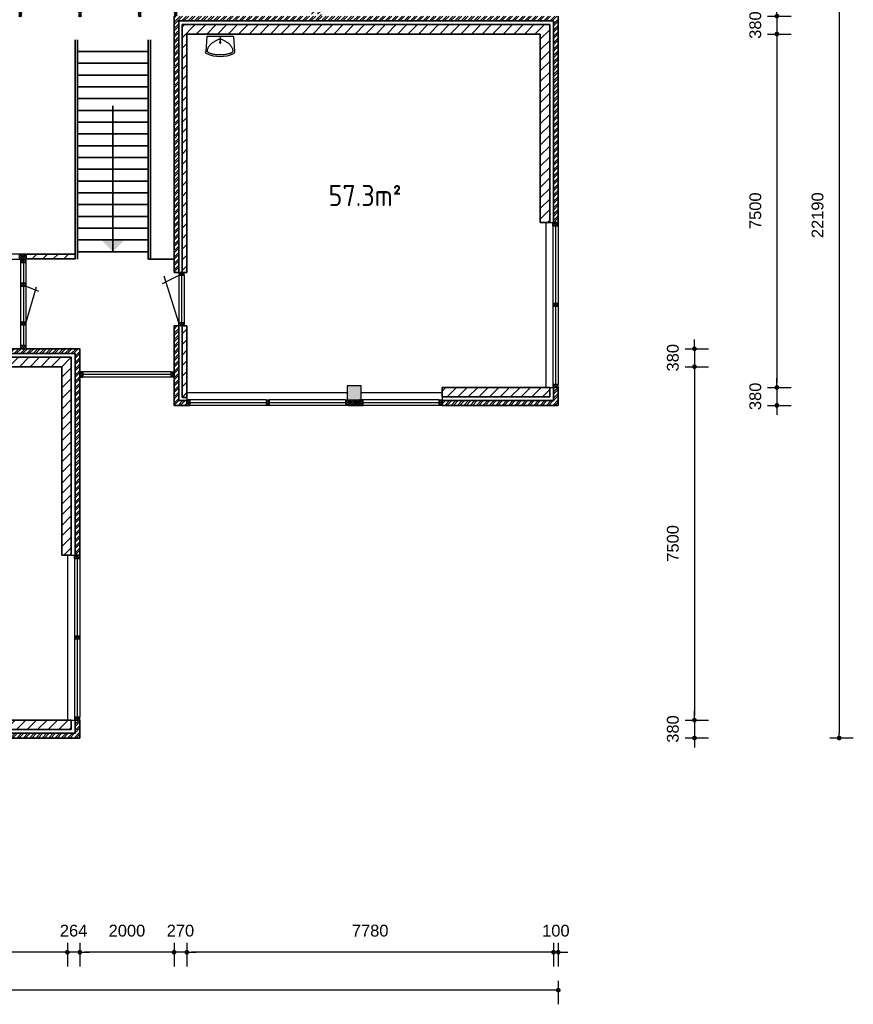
# Model space of a CAD drawing. Header units: millimetres. Extents: x 191 to 145850, y 32 to 50346.
# Tile 12 of 15: x 81904 to 99589, y 1425 to 22322. Entities that reach past the tile are written whole.
import ezdxf

# ---------------------------------------------------------------- set-up
doc = ezdxf.new("R2010")
doc.units = ezdxf.units.MM
for name, color, linetype, lineweight in [('Arceringen', 1, 'Continuous', 13), ('Binnenwand', 2, 'Continuous', 35), ('Buitenwand', 3, 'Continuous', 35), ('Deuren Bi', 1, 'Continuous', 25), ('Kozijn Bi', 1, 'Continuous', 25), ('Kozijn Bu', 5, 'Continuous', 25), ('Maatvoering', 7, 'Continuous', 25), ('Trappen', 7, 'Continuous', 35)]:
    doc.layers.add(name, color=color, linetype=linetype, lineweight=lineweight)
doc.layers.add('Konstrukties', color=5, linetype='Continuous')
doc.layers.add('Sanitair', color=7, linetype='Continuous')
doc.styles.add('ISO', font='ISOCP3')
doc.styles.get("Standard").update_dxf_attribs({"font": 'ARIAL.TTF'})
doc.dimstyles.new('Ian1', dxfattribs={"dimscale": 100, "dimtxt": 2.5, "dimasz": 1, "dimexe": 3, "dimexo": 4, "dimgap": 3.3, "dimtad": 1, "dimdec": 0, "dimzin": 1, "dimdsep": 46, "dimtxsty": 'Standard', "dimblk": 'DOT', "dimcen": 1, "dimdle": 1, "dimclrd": 7, "dimclre": 7, "dimclrt": 7, "dimadec": 0, "dimazin": 0, "dimtfac": 1, "dimtdec": 0, "dimtix": 1, "dimtmove": 0, "dimatfit": 3, "dimfxl": 2, "dimfxlon": 1, "dimtolj": 1, "dimtzin": 0, "dimarcsym": 0})

# ---------------------------------------------------------------- blocks, each defined once
blk = doc.blocks.new('$STIJLKZ')
at = {"color": 0, "linetype": 'ByBlock'}
for p, q in [((1, 1), (0, 1)), ((0, 1), (0, 0)), ((0, 0), (1, 0)), ((1, 1), (1, 0))]:
    blk.add_line(p, q, dxfattribs=at)
at = {"color": 0, "linetype": 'ByBlock', "flags": 9}
for tag, p in [('KB', (0.02, 0.85)), ('KH', (0.02, 0.68)), ('BWH', (0.02, 0.52)), ('NGM', (0.02, 0.35)), ('KHD', (0.02, 0.18)), ('KHB', (0.02, 0.01)), ('VSB', (0.51, 0.18)), ('ATS', (0.51, 0.85)), ('ATD', (0.51, 0.68)), ('SPL', (0.51, 0.52)), ('SP', (0.51, 0.01)), ('RDS', (0.51, 0.35))]:
    blk.add_attdef(tag, p, '', height=0.136, dxfattribs=at)
blk = doc.blocks.new('$STIJL')
at = {"color": 0, "linetype": 'ByBlock'}
for p, q in [((1, 1), (0, 1)), ((0, 1), (0, 0)), ((0, 0), (1, 0)), ((1, 1), (1, 0))]:
    blk.add_line(p, q, dxfattribs=at)
blk = doc.blocks.new('H741-01-')
at = {"layer": 'Sanitair', "color": 0, "linetype": 'ByBlock'}
for p, q in [((19, -20), (-6, -343)), ((19, -20), (581, -20)), ((277, -149), (323, -149)), ((300, -20), (300, -176)), ((581, -20), (606, -343))]:
    blk.add_line(p, q, dxfattribs=at)
blk.add_lwpolyline([(570, -298), (573, -307), (574, -315), (575, -323), (574, -329), (572, -335), (570, -341), (566, -346), (561, -350), (556, -355), (549, -359), (540, -364), (531, -368), (520, -372), (507, -376), (493, -380), (477, -384), (459, -388), (439, -392), (418, -395), (396, -399), (373, -401), (349, -404), (325, -405), (300, -405), (275, -405), (251, -404), (227, -401), (204, -399), (182, -395), (161, -392), (141, -388), (123, -384), (107, -380), (93, -376), (80, -372), (69, -368), (60, -364), (51, -359), (44, -355), (39, -350), (34, -346), (30, -341), (28, -335), (26, -329), (25, -323), (26, -315), (27, -307), (30, -298), (33, -287), (37, -276), (43, -264), (49, -251), (57, -238), (66, -224), (77, -211), (89, -198), (102, -185), (117, -172), (132, -160), (148, -148), (164, -137), (180, -127), (196, -118), (210, -109), (224, -102), (237, -96), (249, -90), (260, -86), (270, -83), (280, -80), (290, -79), (300, -78), (310, -79), (320, -80), (330, -83), (340, -86), (351, -90), (363, -96), (376, -102), (390, -109), (404, -118), (420, -127), (436, -137), (452, -148), (468, -160), (483, -172), (498, -185), (511, -198), (523, -211), (534, -224), (543, -238), (551, -251), (557, -264), (563, -276), (567, -287)], close=True, dxfattribs=at)
for centre, radius, start, end in [((40, -347), 46.8, 175.4569, 245.3554), ((300, 219), 669, 245.3554, 294.6446), ((560, -347), 46.8, 294.6446, 4.5431)]:
    blk.add_arc(centre, radius, start, end, dxfattribs=at)
blk = doc.blocks.new('$STIJLDR')
at = {"color": 0, "linetype": 'ByBlock'}
for p, q in [((1, 1), (0, 1)), ((0, 1), (0, 0)), ((0, 0), (1, 0)), ((1, 1), (1, 0))]:
    blk.add_line(p, q, dxfattribs=at)
at = {"color": 0, "linetype": 'ByBlock', "flags": 9}
for tag, p in [('ZLR', (0.02, 0.52)), ('ZLL', (0.02, 0.35)), ('KB', (0.02, 0.85)), ('KH', (0.02, 0.68)), ('BL', (0.02, 0.18)), ('NGM', (0.02, 0.01)), ('SPL', (0.51, 0.18)), ('KHD', (0.51, 0.85)), ('KHB', (0.51, 0.68)), ('ODD', (0.51, 0.52)), ('DD', (0.51, 0.35))]:
    blk.add_attdef(tag, p, '', height=0.136, dxfattribs=at)
blk = doc.blocks.new('_Dot')
at = {"color": 0, "linetype": 'ByBlock', "lineweight": -2}
blk.add_line((-0.5, 0), (-1, 0), dxfattribs=at)
at = {"color": 0, "linetype": 'ByBlock', "const_width": 0.5}
blk.add_lwpolyline([(-0.25, 0, 1), (0.25, 0, 1)], format="xyb", close=True, dxfattribs=at)
blk = doc.blocks.new('*D64')
at = {"layer": 'Defpoints', "color": 0}
for p in [(85449, 30420), (85179, 22383), (85449, 22017)]:
    blk.add_point(p, dxfattribs=at)
at = {"layer": 'Maatvoering', "color": 7, "lineweight": -2}
for p, q in [((85179, 30220), (85179, 30720)), ((85449, 30220), (85449, 30720)), ((85079, 30420), (84979, 30420)), ((85179, 30420), (85449, 30420)), ((85549, 30420), (85649, 30420))]:
    blk.add_line(p, q, dxfattribs=at)
at = {"layer": 'Maatvoering', "color": 7, "lineweight": -2, "xscale": 100, "yscale": 100, "zscale": 100}
blk.add_blockref('_Dot', (85179, 30420), dxfattribs=at)
at = {"layer": 'Maatvoering', "color": 7, "lineweight": -2, "xscale": 100, "yscale": 100, "zscale": 100, "rotation": 180}
blk.add_blockref('_Dot', (85449, 30420), dxfattribs=at)
at = {"layer": 'Maatvoering', "color": 7, "insert": (85314, 30877), "char_height": 250, "attachment_point": 5}
blk.add_mtext('\\A1;270', dxfattribs=at)
blk = doc.blocks.new('*D65')
at = {"layer": 'Defpoints', "color": 0}
for p in [(92949, 30420), (85449, 22017), (92949, 22017)]:
    blk.add_point(p, dxfattribs=at)
at = {"layer": 'Maatvoering', "color": 7, "lineweight": -2}
for p, q in [((85449, 30220), (85449, 30720)), ((92949, 30220), (92949, 30720)), ((85549, 30420), (92849, 30420))]:
    blk.add_line(p, q, dxfattribs=at)
at = {"layer": 'Maatvoering', "color": 7, "lineweight": -2, "xscale": 100, "yscale": 100, "zscale": 100, "rotation": 180}
blk.add_blockref('_Dot', (85449, 30420), dxfattribs=at)
at = {"layer": 'Maatvoering', "color": 7, "lineweight": -2, "xscale": 100, "yscale": 100, "zscale": 100}
blk.add_blockref('_Dot', (92949, 30420), dxfattribs=at)
at = {"layer": 'Maatvoering', "color": 7, "insert": (89199, 30877), "char_height": 250, "attachment_point": 5}
blk.add_mtext('\\A1;7500', dxfattribs=at)
blk = doc.blocks.new('*D66')
at = {"layer": 'Defpoints', "color": 0}
for p in [(93329, 30420), (93329, 22397), (92949, 22017)]:
    blk.add_point(p, dxfattribs=at)
at = {"layer": 'Maatvoering', "color": 7, "lineweight": -2}
for p, q in [((92949, 30220), (92949, 30720)), ((93329, 30220), (93329, 30720)), ((92849, 30420), (92749, 30420)), ((92949, 30420), (93329, 30420)), ((93429, 30420), (93529, 30420))]:
    blk.add_line(p, q, dxfattribs=at)
at = {"layer": 'Maatvoering', "color": 7, "lineweight": -2, "xscale": 100, "yscale": 100, "zscale": 100}
blk.add_blockref('_Dot', (92949, 30420), dxfattribs=at)
at = {"layer": 'Maatvoering', "color": 7, "lineweight": -2, "xscale": 100, "yscale": 100, "zscale": 100, "rotation": 180}
blk.add_blockref('_Dot', (93329, 30420), dxfattribs=at)
at = {"layer": 'Maatvoering', "color": 7, "insert": (93139, 30877), "char_height": 250, "attachment_point": 5}
blk.add_mtext('\\A1;380', dxfattribs=at)
blk = doc.blocks.new('*D67')
at = {"layer": 'Defpoints', "color": 0}
for p in [(89109, 29267), (83179, 7077), (99289, 7077)]:
    blk.add_point(p, dxfattribs=at)
at = {"layer": 'Maatvoering', "color": 7, "lineweight": -2}
for p, q in [((99089, 29267), (99589, 29267)), ((99289, 29167), (99289, 7177)), ((99089, 7077), (99589, 7077))]:
    blk.add_line(p, q, dxfattribs=at)
at = {"layer": 'Maatvoering', "color": 7, "lineweight": -2, "xscale": 100, "yscale": 100, "zscale": 100}
for p, rotation in [((99289, 29267), 90), ((99289, 7077), 270)]:
    blk.add_blockref('_Dot', p, dxfattribs=dict(at, rotation=rotation))
at = {"layer": 'Maatvoering', "color": 7, "insert": (98831, 18172), "char_height": 250, "attachment_point": 5, "rotation": 90}
blk.add_mtext('\\A1;22190', dxfattribs=at)
blk = doc.blocks.new('*D72')
at = {"layer": 'Defpoints', "color": 0}
for p in [(93329, 22397), (92949, 22017), (97968, 22017)]:
    blk.add_point(p, dxfattribs=at)
at = {"layer": 'Maatvoering', "color": 7, "lineweight": -2}
for p, q in [((97968, 22497), (97968, 22597)), ((97768, 22397), (98268, 22397)), ((97968, 22397), (97968, 22017)), ((97768, 22017), (98268, 22017)), ((97968, 21917), (97968, 21817))]:
    blk.add_line(p, q, dxfattribs=at)
at = {"layer": 'Maatvoering', "color": 7, "lineweight": -2, "xscale": 100, "yscale": 100, "zscale": 100}
for p, rotation in [((97968, 22397), 270), ((97968, 22017), 90)]:
    blk.add_blockref('_Dot', p, dxfattribs=dict(at, rotation=rotation))
at = {"layer": 'Maatvoering', "color": 7, "insert": (97510, 22207), "char_height": 250, "attachment_point": 5, "rotation": 90}
blk.add_mtext('\\A1;380', dxfattribs=at)
blk = doc.blocks.new('*D73')
at = {"layer": 'Defpoints', "color": 0}
for p in [(92949, 22017), (93329, 14517), (97968, 14517)]:
    blk.add_point(p, dxfattribs=at)
at = {"layer": 'Maatvoering', "color": 7, "lineweight": -2}
for p, q in [((97768, 22017), (98268, 22017)), ((97968, 21917), (97968, 14617)), ((97768, 14517), (98268, 14517))]:
    blk.add_line(p, q, dxfattribs=at)
at = {"layer": 'Maatvoering', "color": 7, "lineweight": -2, "xscale": 100, "yscale": 100, "zscale": 100}
for p, rotation in [((97968, 22017), 90), ((97968, 14517), 270)]:
    blk.add_blockref('_Dot', p, dxfattribs=dict(at, rotation=rotation))
at = {"layer": 'Maatvoering', "color": 7, "insert": (97511, 18267), "char_height": 250, "attachment_point": 5, "rotation": 90}
blk.add_mtext('\\A1;7500', dxfattribs=at)
blk = doc.blocks.new('*D74')
at = {"layer": 'Defpoints', "color": 0}
for p in [(93329, 14517), (93329, 14137), (97968, 14137)]:
    blk.add_point(p, dxfattribs=at)
at = {"layer": 'Maatvoering', "color": 7, "lineweight": -2}
for p, q in [((97968, 14617), (97968, 14717)), ((97768, 14517), (98268, 14517)), ((97968, 14517), (97968, 14137)), ((97768, 14137), (98268, 14137)), ((97968, 14037), (97968, 13937))]:
    blk.add_line(p, q, dxfattribs=at)
at = {"layer": 'Maatvoering', "color": 7, "lineweight": -2, "xscale": 100, "yscale": 100, "zscale": 100}
for p, rotation in [((97968, 14517), 270), ((97968, 14137), 90)]:
    blk.add_blockref('_Dot', p, dxfattribs=dict(at, rotation=rotation))
at = {"layer": 'Maatvoering', "color": 7, "insert": (97510, 14327), "char_height": 250, "attachment_point": 5, "rotation": 90}
blk.add_mtext('\\A1;380', dxfattribs=at)
blk = doc.blocks.new('*D75')
at = {"layer": 'Defpoints', "color": 0}
for p in [(83179, 15337), (82799, 14957), (96219, 14957)]:
    blk.add_point(p, dxfattribs=at)
at = {"layer": 'Maatvoering', "color": 7, "lineweight": -2}
for p, q in [((96219, 15437), (96219, 15537)), ((96019, 15337), (96519, 15337)), ((96219, 15337), (96219, 14957)), ((96019, 14957), (96519, 14957)), ((96219, 14857), (96219, 14757))]:
    blk.add_line(p, q, dxfattribs=at)
at = {"layer": 'Maatvoering', "color": 7, "lineweight": -2, "xscale": 100, "yscale": 100, "zscale": 100}
for p, rotation in [((96219, 15337), 270), ((96219, 14957), 90)]:
    blk.add_blockref('_Dot', p, dxfattribs=dict(at, rotation=rotation))
at = {"layer": 'Maatvoering', "color": 7, "insert": (95761, 15147), "char_height": 250, "attachment_point": 5, "rotation": 90}
blk.add_mtext('\\A1;380', dxfattribs=at)
blk = doc.blocks.new('*D76')
at = {"layer": 'Defpoints', "color": 0}
for p in [(82799, 14957), (83179, 7457), (96219, 7457)]:
    blk.add_point(p, dxfattribs=at)
at = {"layer": 'Maatvoering', "color": 7, "lineweight": -2}
for p, q in [((96019, 14957), (96519, 14957)), ((96219, 14857), (96219, 7557)), ((96019, 7457), (96519, 7457))]:
    blk.add_line(p, q, dxfattribs=at)
at = {"layer": 'Maatvoering', "color": 7, "lineweight": -2, "xscale": 100, "yscale": 100, "zscale": 100}
for p, rotation in [((96219, 14957), 90), ((96219, 7457), 270)]:
    blk.add_blockref('_Dot', p, dxfattribs=dict(at, rotation=rotation))
at = {"layer": 'Maatvoering', "color": 7, "insert": (95761, 11207), "char_height": 250, "attachment_point": 5, "rotation": 90}
blk.add_mtext('\\A1;7500', dxfattribs=at)
blk = doc.blocks.new('*D77')
at = {"layer": 'Defpoints', "color": 0}
for p in [(83179, 7457), (83179, 7077), (96219, 7077)]:
    blk.add_point(p, dxfattribs=at)
at = {"layer": 'Maatvoering', "color": 7, "lineweight": -2}
for p, q in [((96219, 7557), (96219, 7657)), ((96019, 7457), (96519, 7457)), ((96219, 7457), (96219, 7077)), ((96019, 7077), (96519, 7077)), ((96219, 6977), (96219, 6877))]:
    blk.add_line(p, q, dxfattribs=at)
at = {"layer": 'Maatvoering', "color": 7, "lineweight": -2, "xscale": 100, "yscale": 100, "zscale": 100}
for p, rotation in [((96219, 7457), 270), ((96219, 7077), 90)]:
    blk.add_blockref('_Dot', p, dxfattribs=dict(at, rotation=rotation))
at = {"layer": 'Maatvoering', "color": 7, "insert": (95761, 7267), "char_height": 250, "attachment_point": 5, "rotation": 90}
blk.add_mtext('\\A1;380', dxfattribs=at)
blk = doc.blocks.new('*D78')
at = {"layer": 'Defpoints', "color": 0}
for p in [(93329, 14137), (67969, 7077), (67969, 1725)]:
    blk.add_point(p, dxfattribs=at)
at = {"layer": 'Maatvoering', "color": 7, "lineweight": -2}
for p, q in [((67969, 1925), (67969, 1425)), ((93329, 1925), (93329, 1425)), ((93229, 1725), (68069, 1725))]:
    blk.add_line(p, q, dxfattribs=at)
at = {"layer": 'Maatvoering', "color": 7, "lineweight": -2, "xscale": 100, "yscale": 100, "zscale": 100, "rotation": 180}
blk.add_blockref('_Dot', (67969, 1725), dxfattribs=at)
at = {"layer": 'Maatvoering', "color": 7, "lineweight": -2, "xscale": 100, "yscale": 100, "zscale": 100}
blk.add_blockref('_Dot', (93329, 1725), dxfattribs=at)
at = {"layer": 'Maatvoering', "color": 7, "insert": (80649, 2183), "char_height": 250, "attachment_point": 5}
blk.add_mtext('\\A1;25360', dxfattribs=at)
blk = doc.blocks.new('*D79')
at = {"layer": 'Defpoints', "color": 0}
for p in [(93229, 14237), (93329, 14137), (93229, 2530)]:
    blk.add_point(p, dxfattribs=at)
at = {"layer": 'Maatvoering', "color": 7, "lineweight": -2}
for p, q in [((93229, 2730), (93229, 2230)), ((93329, 2730), (93329, 2230)), ((93129, 2530), (93029, 2530)), ((93329, 2530), (93229, 2530)), ((93429, 2530), (93529, 2530))]:
    blk.add_line(p, q, dxfattribs=at)
at = {"layer": 'Maatvoering', "color": 7, "lineweight": -2, "xscale": 100, "yscale": 100, "zscale": 100}
blk.add_blockref('_Dot', (93229, 2530), dxfattribs=at)
at = {"layer": 'Maatvoering', "color": 7, "lineweight": -2, "xscale": 100, "yscale": 100, "zscale": 100, "rotation": 180}
blk.add_blockref('_Dot', (93329, 2530), dxfattribs=at)
at = {"layer": 'Maatvoering', "color": 7, "insert": (93279, 2987), "char_height": 250, "attachment_point": 5}
blk.add_mtext('\\A1;100', dxfattribs=at)
blk = doc.blocks.new('*D80')
at = {"layer": 'Defpoints', "color": 0}
for p in [(85449, 14401), (93229, 14237), (85449, 2530)]:
    blk.add_point(p, dxfattribs=at)
at = {"layer": 'Maatvoering', "color": 7, "lineweight": -2}
for p, q in [((85449, 2730), (85449, 2230)), ((93229, 2730), (93229, 2230)), ((93129, 2530), (85549, 2530))]:
    blk.add_line(p, q, dxfattribs=at)
at = {"layer": 'Maatvoering', "color": 7, "lineweight": -2, "xscale": 100, "yscale": 100, "zscale": 100, "rotation": 180}
blk.add_blockref('_Dot', (85449, 2530), dxfattribs=at)
at = {"layer": 'Maatvoering', "color": 7, "lineweight": -2, "xscale": 100, "yscale": 100, "zscale": 100}
blk.add_blockref('_Dot', (93229, 2530), dxfattribs=at)
at = {"layer": 'Maatvoering', "color": 7, "insert": (89339, 2987), "char_height": 250, "attachment_point": 5}
blk.add_mtext('\\A1;7780', dxfattribs=at)
blk = doc.blocks.new('*D81')
at = {"layer": 'Defpoints', "color": 0}
for p in [(85449, 14401), (85179, 14137), (85179, 2530)]:
    blk.add_point(p, dxfattribs=at)
at = {"layer": 'Maatvoering', "color": 7, "lineweight": -2}
for p, q in [((85179, 2730), (85179, 2230)), ((85449, 2730), (85449, 2230)), ((85079, 2530), (84979, 2530)), ((85449, 2530), (85179, 2530)), ((85549, 2530), (85649, 2530))]:
    blk.add_line(p, q, dxfattribs=at)
at = {"layer": 'Maatvoering', "color": 7, "lineweight": -2, "xscale": 100, "yscale": 100, "zscale": 100}
blk.add_blockref('_Dot', (85179, 2530), dxfattribs=at)
at = {"layer": 'Maatvoering', "color": 7, "lineweight": -2, "xscale": 100, "yscale": 100, "zscale": 100, "rotation": 180}
blk.add_blockref('_Dot', (85449, 2530), dxfattribs=at)
at = {"layer": 'Maatvoering', "color": 7, "insert": (85314, 2987), "char_height": 250, "attachment_point": 5}
blk.add_mtext('\\A1;270', dxfattribs=at)
blk = doc.blocks.new('*D82')
at = {"layer": 'Defpoints', "color": 0}
for p in [(85179, 14137), (83179, 7077), (83179, 2530)]:
    blk.add_point(p, dxfattribs=at)
at = {"layer": 'Maatvoering', "color": 7, "lineweight": -2}
for p, q in [((83179, 2730), (83179, 2230)), ((85179, 2730), (85179, 2230)), ((85079, 2530), (83279, 2530))]:
    blk.add_line(p, q, dxfattribs=at)
at = {"layer": 'Maatvoering', "color": 7, "lineweight": -2, "xscale": 100, "yscale": 100, "zscale": 100, "rotation": 180}
blk.add_blockref('_Dot', (83179, 2530), dxfattribs=at)
at = {"layer": 'Maatvoering', "color": 7, "lineweight": -2, "xscale": 100, "yscale": 100, "zscale": 100}
blk.add_blockref('_Dot', (85179, 2530), dxfattribs=at)
at = {"layer": 'Maatvoering', "color": 7, "insert": (84179, 2987), "char_height": 250, "attachment_point": 5}
blk.add_mtext('\\A1;2000', dxfattribs=at)
blk = doc.blocks.new('*D83')
at = {"layer": 'Defpoints', "color": 0}
for p in [(82915, 7457), (83179, 7077), (82915, 2530)]:
    blk.add_point(p, dxfattribs=at)
at = {"layer": 'Maatvoering', "color": 7, "lineweight": -2}
for p, q in [((82915, 2730), (82915, 2230)), ((83179, 2730), (83179, 2230)), ((82815, 2530), (82715, 2530)), ((83179, 2530), (82915, 2530)), ((83279, 2530), (83379, 2530))]:
    blk.add_line(p, q, dxfattribs=at)
at = {"layer": 'Maatvoering', "color": 7, "lineweight": -2, "xscale": 100, "yscale": 100, "zscale": 100}
blk.add_blockref('_Dot', (82915, 2530), dxfattribs=at)
at = {"layer": 'Maatvoering', "color": 7, "lineweight": -2, "xscale": 100, "yscale": 100, "zscale": 100, "rotation": 180}
blk.add_blockref('_Dot', (83179, 2530), dxfattribs=at)
at = {"layer": 'Maatvoering', "color": 7, "insert": (83047, 2987), "char_height": 250, "attachment_point": 5}
blk.add_mtext('\\A1;264', dxfattribs=at)
blk = doc.blocks.new('*D84')
at = {"layer": 'Defpoints', "color": 0}
for p in [(75299, 7341), (82915, 7457), (75299, 2530)]:
    blk.add_point(p, dxfattribs=at)
at = {"layer": 'Maatvoering', "color": 7, "lineweight": -2}
for p, q in [((75299, 2730), (75299, 2230)), ((82915, 2730), (82915, 2230)), ((82815, 2530), (75399, 2530))]:
    blk.add_line(p, q, dxfattribs=at)
at = {"layer": 'Maatvoering', "color": 7, "lineweight": -2, "xscale": 100, "yscale": 100, "zscale": 100, "rotation": 180}
blk.add_blockref('_Dot', (75299, 2530), dxfattribs=at)
at = {"layer": 'Maatvoering', "color": 7, "lineweight": -2, "xscale": 100, "yscale": 100, "zscale": 100}
blk.add_blockref('_Dot', (82915, 2530), dxfattribs=at)
at = {"layer": 'Maatvoering', "color": 7, "insert": (79107, 2987), "char_height": 250, "attachment_point": 5}
blk.add_mtext('\\A1;7616', dxfattribs=at)

msp = doc.modelspace()

# ---------------------------------------------------------------- hatches: boundary and pattern name
at = {"layer": 'Arceringen'}
h = msp.add_hatch(dxfattribs=at)
h.set_pattern_fill('ANSI32', color=256, scale=10, style=0)
h.set_pattern_definition([(45, (67968.97, 7076.65), (-67.35192, 67.35192), []), (45, (68013.87, 7076.65), (-67.35192, 67.35192), [])])
h.paths.add_polyline_path([(76119, 25596.6), (67969, 25596.6), (67969, 25216.6), (68069, 25216.6), (68069, 25496.6), (76019, 25496.6), (76019, 24016.6), (76119, 24016.6)])
h.paths.add_polyline_path([(68069, 19800.6), (67969, 19800.6), (67969, 17336.6), (68349, 17336.6), (68349, 17436.6), (68069, 17436.6)])
h.paths.add_polyline_path([(76119, 22882.6), (76019, 22882.6), (76019, 17436.6), (71849, 17436.6), (71849, 17336.6), (76119, 17336.6)])
h.paths.add_polyline_path([(88305, 24396.6), (88225, 24396.6), (88225, 22396.6), (88305, 22396.6)])
h.paths.add_polyline_path([(93329, 22396.6), (85179, 22396.6), (85179, 22382.6), (85179, 16956.5), (85279, 16956.5), (85279, 22296.6), (93229, 22296.6), (93229, 18016.6), (93329, 18016.6)])
h.paths.add_polyline_path([(93329, 14516.6), (93229, 14516.6), (93229, 14236.6), (90865, 14236.6), (90865, 14136.6), (93329, 14136.6)])
h.paths.add_polyline_path([(85279, 15822.5), (85179, 15822.5), (85179, 14136.6), (85449, 14136.6), (85449, 14236.6), (85279, 14236.6)])
h.paths.add_polyline_path([(83179, 15336.6), (80997.5, 15336.6), (80997.5, 15236.6), (83079, 15236.6), (83079, 10956.6), (83179, 10956.6)])
h.paths.add_polyline_path([(79863.5, 15336.6), (77833, 15336.6), (77833, 15236.6), (79863.5, 15236.6)])
h.paths.add_polyline_path([(76699, 15336.6), (74919, 15336.6), (74919, 7076.6), (75299, 7076.6), (75299, 7176.6), (75019, 7176.6), (75019, 15236.6), (76699, 15236.6)])
h.paths.add_polyline_path([(83179, 7456.6), (83079, 7456.6), (83079, 7176.6), (80715, 7176.6), (80715, 7076.6), (83179, 7076.6)])
h = msp.add_hatch(dxfattribs=at)
h.set_pattern_fill('ANSI31', color=256, scale=50, style=0)
h.set_pattern_definition([(45, (85348.97, 14306.65), (-112.2532, 112.2532), [])])
h.paths.add_polyline_path([(88195, 24396.6), (88095, 24396.6), (88095, 22396.6), (88195, 22396.6)])
h.paths.add_polyline_path([(93149, 22216.6), (85349, 22216.6), (85349, 16956.5), (85449, 16956.5), (85449, 22016.6), (92949, 22016.6), (92949, 18016.6), (93149, 18016.6)])
h.paths.add_polyline_path([(93149, 14516.6), (93065, 14516.6), (90865, 14516.6), (90865, 14316.6), (93149, 14316.6)])
h.paths.add_polyline_path([(85449, 15822.5), (85349, 15822.5), (85349, 14306.6), (85449, 14306.6), (85449, 14400.6)])
h = msp.add_hatch(dxfattribs=at)
h.set_pattern_fill('ANSI37', color=256, scale=10, style=0)
h.set_pattern_definition([(45, (78018.97, 17236.646), (-22.45064, 22.45064), []), (135, (78018.97, 17236.646), (-22.45064, -22.45064), [])])
h.paths.add_polyline_path([(85246, 22496.6), (85179, 22496.6), (85179, 22396.6), (85246, 22396.6)])
h.paths.add_polyline_path([(84483.5, 22496.6), (84416.5, 22496.6), (84416.5, 22382.6), (84483.5, 22382.6)])
h.paths.add_polyline_path([(83216.5, 22496.6), (83149.5, 22496.6), (83149.5, 22382.6), (83216.5, 22382.6)])
h.paths.add_polyline_path([(81949.5, 22496.6), (81882.5, 22496.6), (81882.5, 22382.6), (81949.5, 22382.6)])
h.paths.add_polyline_path([(80682.5, 22496.6), (80615.5, 22496.6), (80615.5, 22382.6), (80682.5, 22382.6)])
h.paths.add_polyline_path([(79415.5, 22496.6), (79348.5, 22496.6), (79348.5, 22382.6), (79415.5, 22382.6)])
h.paths.add_polyline_path([(78148.5, 22496.6), (78019, 22496.6), (78019, 22367.1), (78133, 22367.1), (78133, 22382.6), (78148.5, 22382.6)])
h.paths.add_polyline_path([(78133, 21167.1), (78019, 21167.1), (78019, 21100.1), (78133, 21100.1)])
h.paths.add_polyline_path([(78133, 19900.1), (78019, 19900.1), (78019, 19833.1), (78133, 19833.1)])
h.paths.add_polyline_path([(78133, 18633.1), (78019, 18633.1), (78019, 18566.1), (78133, 18566.1)])
h.paths.add_polyline_path([(78148.5, 17350.6), (78133, 17350.6), (78133, 17366.1), (78019, 17366.1), (78019, 17236.6), (78148.5, 17236.6)])
h.paths.add_polyline_path([(79415.5, 17350.6), (79348.5, 17350.6), (79348.5, 17236.6), (79415.5, 17236.6)])
h.paths.add_polyline_path([(80682.5, 17350.6), (80615.5, 17350.6), (80615.5, 17236.6), (80682.5, 17236.6)])
h.paths.add_polyline_path([(82039, 17350.6), (81882.5, 17350.6), (81882.5, 17236.6), (82039, 17236.6)])
h = msp.add_hatch(dxfattribs=at)
h.set_pattern_fill('AR-CONC', color=256, style=0)
h.set_pattern_definition([(50, (68082.97, 7190.65), (182.1847, -15.9391), [19.05, -209.55]), (355, (68082.97, 7190.65), (-35.2428, 191.0566), [15.24, -167.64]), (100.451, (68098.15, 7189.32), (146.9425, 175.1167), [16.19, -178.09]), (46.1842, (68082.97, 7241.45), (271.079, -42.0423), [28.575, -314.325]), (96.6356, (68105.56, 7237.94), (237.4042, 247.4256), [24.285, -267.135]), (351.184, (68082.97, 7241.45), (237.4046, 247.425), [22.86, -251.46]), (21, (68108.37, 7228.75), (151.6149, -102.2655), [19.05, -209.55]), (326, (68108.37, 7228.75), (61.802, 184.188), [15.24, -167.64]), (71.4514, (68121, 7220.22), (213.4165, 81.9229), [16.19, -178.09]), (37.5, (68082.97, 7190.646), (3.0886, 84.55504), [0, -165.608, 0, -170.18, 0, -168.275]), (7.5, (68082.97, 7190.65), (66.81966, 100.18057), [0, -97.028, 0, -161.798, 0, -64.135]), (327.5, (68026.33, 7190.646), (135.5906, -5.72874), [0, -63.5, 0, -198.12, 0, -262.89]), (317.5, (68000.93, 7190.65), (148.1292, 25.4265), [0, -82.55, 0, -131.572, 0, -186.69])])
h.paths.add_polyline_path([(68383, 21817.1), (68233, 21817.1), (68083, 21817.1), (68083, 21517.1), (68383, 21517.1)])
h.paths.add_polyline_path([(78998.5, 7490.6), (78698.5, 7490.6), (78698.5, 7340.6), (78698.5, 7190.6), (78998.5, 7190.6)])
h.paths.add_polyline_path([(89148.5, 14550.6), (88848.5, 14550.6), (88848.5, 14400.6), (88848.5, 14250.6), (89148.5, 14250.6)])
h = msp.add_hatch(dxfattribs=at)
h.set_pattern_fill('ANSI37', color=256, scale=10, style=0)
h.set_pattern_definition([(45, (83178.97, 14136.646), (-22.45064, 22.45064), []), (135, (83178.97, 14136.646), (-22.45064, -22.45064), [])])
h.paths.add_polyline_path([(83246, 14850.6), (83179, 14850.6), (83179, 14736.6), (83246, 14736.6)])
h.paths.add_polyline_path([(85179, 14850.6), (85112, 14850.6), (85112, 14736.6), (85179, 14736.6)])
h.paths.add_polyline_path([(85516, 14250.6), (85449, 14250.6), (85449, 14136.6), (85516, 14136.6)])
h.paths.add_polyline_path([(87199, 14250.6), (87132, 14250.6), (87132, 14136.6), (87199, 14136.6)])
h.paths.add_polyline_path([(88882, 14250.6), (88848.5, 14250.6), (88815, 14250.6), (88815, 14136.6), (88882, 14136.6)])
h.paths.add_polyline_path([(89115, 14250.6), (88882, 14250.6), (88882, 14136.6), (89115, 14136.6)])
h.paths.add_polyline_path([(89182, 14250.6), (89115, 14250.6), (89115, 14136.6), (89182, 14136.6)])
h.paths.add_polyline_path([(90865, 14236.6), (90865, 14250.6), (90798, 14250.6), (90798, 14136.6), (90865, 14136.6)])
h.paths.add_polyline_path([(93329, 14583.6), (93215, 14583.6), (93215, 14516.6), (93329, 14516.6)])
h.paths.add_polyline_path([(93329, 18016.6), (93229, 18016.6), (93215, 18016.6), (93215, 17949.6), (93329, 17949.6)])
h = msp.add_hatch(dxfattribs=at)
h.set_pattern_fill('ANSI31', color=256, scale=50, style=0)
h.set_pattern_definition([(45, (75098.97, 7256.65), (-112.2532, 112.2532), [])])
h.paths.add_polyline_path([(83079, 17343.6), (82039, 17343.6), (82039, 17243.6), (83079, 17243.6)])
h.paths.add_polyline_path([(82999, 7456.6), (82915, 7456.6), (80715, 7456.6), (80715, 7256.6), (82999, 7256.6)])
h.paths.add_polyline_path([(82999, 15156.6), (80997.5, 15156.6), (80997.5, 15122.6), (80997.5, 14956.6), (82799, 14956.6), (82799, 10956.6), (82999, 10956.6)])
h.paths.add_polyline_path([(79863.5, 15156.6), (77833, 15156.6), (77833, 14956.6), (78464, 14956.6), (78464, 14809.7), (79195.2, 14809.7), (79195.2, 14956.6), (79863.5, 14956.6)])
h.paths.add_polyline_path([(76699, 15156.6), (75099, 15156.6), (75099, 7256.6), (75299, 7256.6), (75299, 7340.6), (75299, 14956.6), (76699, 14956.6)])
h = msp.add_hatch(dxfattribs=at)
h.set_pattern_fill('ANSI37', color=256, scale=10, style=0)
h.set_pattern_definition([(45, (81924.97, 15336.646), (-22.45064, 22.45064), []), (135, (81924.97, 15336.646), (-22.45064, -22.45064), [])])
h.paths.add_polyline_path([(85393, 15889.5), (85279, 15889.5), (85279, 15822.5), (85393, 15822.5)])
h.paths.add_polyline_path([(85393, 16956.5), (85349, 16956.5), (85279, 16956.5), (85279, 16889.5), (85393, 16889.5)])
h.paths.add_polyline_path([(82039, 15403.6), (81925, 15403.6), (81925, 15336.6), (82039, 15336.6)])
h.paths.add_polyline_path([(82039, 15903.6), (81925, 15903.6), (81925, 15836.6), (82039, 15836.6)])
h.paths.add_polyline_path([(82039, 16736.6), (81925, 16736.6), (81925, 16669.6), (82039, 16669.6)])
h.paths.add_polyline_path([(82039, 17236.6), (81925, 17236.6), (81925, 17169.6), (82039, 17169.6)])
h = msp.add_hatch(dxfattribs=at)
h.set_pattern_fill('ANSI37', color=256, scale=10, style=0)
h.set_pattern_definition([(45, (93214.97, 16233.146), (-22.451, 22.451), []), (135, (93214.97, 16233.146), (-22.451, -22.451), [])])
h.paths.add_polyline_path([(93329, 16300.1), (93215, 16300.1), (93215, 16233.1), (93329, 16233.1)])
h = msp.add_hatch(dxfattribs=at)
h.set_pattern_fill('ANSI37', color=256, scale=10, style=0)
h.set_pattern_definition([(45, (83064.97, 7456.646), (-22.45064, 22.45064), []), (135, (83064.97, 7456.646), (-22.45064, -22.45064), [])])
h.paths.add_polyline_path([(83179, 7523.6), (83065, 7523.6), (83065, 7456.6), (83179, 7456.6)])
h.paths.add_polyline_path([(83179, 10956.6), (83079, 10956.6), (83065, 10956.6), (83065, 10889.6), (83179, 10889.6)])
h = msp.add_hatch(dxfattribs=at)
h.set_pattern_fill('ANSI37', color=256, scale=10, style=0)
h.set_pattern_definition([(45, (83064.97, 9173.146), (-22.451, 22.451), []), (135, (83064.97, 9173.146), (-22.451, -22.451), [])])
h.paths.add_polyline_path([(83179, 9240.1), (83065, 9240.1), (83065, 9173.1), (83179, 9173.1)])

# ---------------------------------------------------------------- linework, layer by layer
at = {"layer": 'Binnenwand'}
for p, q in [((85349, 16956.5), (85349, 22216.6)), ((85349, 22216.6), (93149, 22216.6)), ((93149, 22216.6), (93149, 18016.6)), ((92949, 22016.6), (85449, 22016.6)), ((85449, 22016.6), (85449, 16956.5)), ((92949, 18016.6), (92949, 22016.6)), ((93149, 18016.6), (92949, 18016.6)), ((82039, 17343.6), (83079, 17343.6)), ((82039, 17343.6), (82039, 17243.6)), ((82039, 17243.6), (83079, 17243.6)), ((83079, 17343.6), (83079, 17243.6)), ((85449, 16956.5), (85349, 16956.5)), ((80997.5, 15156.6), (82999, 15156.6)), ((82999, 15156.6), (82999, 10956.6)), ((82799, 14956.6), (80997.5, 14956.6)), ((82799, 10956.6), (82799, 14956.6)), ((93149, 14516.6), (90865, 14516.6)), ((90865, 14516.6), (90865, 14316.6)), ((93149, 14316.6), (93149, 14516.6)), ((90865, 14316.6), (93149, 14316.6)), ((82999, 10956.6), (82799, 10956.6)), ((82999, 7456.6), (80715, 7456.6)), ((82999, 7256.6), (82999, 7456.6)), ((80715, 7256.6), (82999, 7256.6))]:
    msp.add_line(p, q, dxfattribs=at)
msp.add_lwpolyline([(85349, 14306.6), (85349, 15822.5), (85449, 15822.5), (85449, 14306.6)], close=True, dxfattribs=at)
at = {"layer": 'Buitenwand'}
for p, q in [((85179, 16956.5), (85179, 22396.6)), ((93329, 22396.6), (93329, 18016.6)), ((93229, 22296.6), (85279, 22296.6)), ((85279, 22296.6), (85279, 16956.5)), ((93229, 18016.6), (93229, 22296.6)), ((93329, 18016.6), (93229, 18016.6)), ((85279, 16956.5), (85179, 16956.5))]:
    msp.add_line(p, q, dxfattribs=at)
for points in [[(85449, 14136.6), (85179, 14136.6), (85179, 15822.5), (85279, 15822.5), (85279, 14236.6), (85449, 14236.6)], [(93329, 14136.6), (93329, 14516.6), (93229, 14516.6), (93229, 14236.6), (90865, 14236.6), (90865, 14136.6)], [(83179, 7076.6), (83179, 7456.6), (83079, 7456.6), (83079, 7176.6), (80715, 7176.6), (80715, 7076.6)]]:
    msp.add_lwpolyline(points, close=True, dxfattribs=at)
msp.add_lwpolyline([(80997.5, 15336.6), (83179, 15336.6), (83179, 10956.6), (83079, 10956.6), (83079, 15236.6), (80997.5, 15236.6)], dxfattribs=at)
at = {"layer": 'Deuren Bi'}
for p, q in [((85279, 16889.5), (84928.8, 16717.4)), ((85279, 15889.5), (84965.1, 16880.8)), ((85336, 16889.5), (85336, 15889.5))]:
    msp.add_line(p, q, dxfattribs=at)
at = {"layer": 'Konstrukties'}
msp.add_lwpolyline([(88848.5, 14550.6), (88848.5, 14250.6), (89148.5, 14250.6), (89148.5, 14550.6)], close=True, dxfattribs=at)
at = {"layer": 'Kozijn Bi'}
for p, q in [((78133, 17350.6), (82039, 17350.6)), ((82039, 17236.6), (82039, 17350.6)), ((78019, 17236.6), (82039, 17236.6)), ((81925, 15336.6), (81925, 17236.6)), ((81925, 17236.6), (82039, 17236.6)), ((81925, 17169.6), (82039, 17169.6)), ((81982, 17169.6), (81982, 16736.6)), ((82039, 15336.6), (82039, 17236.6)), ((81925, 16736.6), (82039, 16736.6)), ((85279, 16889.5), (85279, 15889.5)), ((85393, 16889.5), (85393, 15889.5)), ((81925, 16669.6), (82039, 16669.6)), ((81982, 16669.6), (81982, 15903.6)), ((82039, 16669.6), (82304, 16562.6)), ((82039, 15903.6), (82260.1, 16650.5)), ((82039, 15903.6), (81925, 15903.6)), ((82039, 15836.6), (81925, 15836.6)), ((81982, 15836.6), (81982, 15403.6)), ((82039, 15403.6), (81925, 15403.6)), ((82039, 15336.6), (81925, 15336.6))]:
    msp.add_line(p, q, dxfattribs=at)
at = {"layer": 'Kozijn Bu'}
for p, q in [((93065, 18016.6), (93065, 14516.6)), ((93065, 18016.6), (93215, 18016.6)), ((93215, 17949.6), (93215, 14583.6)), ((93272, 17949.6), (93272, 16300.1)), ((93329, 17949.6), (93329, 14583.6)), ((93329, 16300.1), (93215, 16300.1)), ((93329, 16233.1), (93215, 16233.1)), ((93272, 16233.1), (93272, 14583.6)), ((85112, 14850.6), (83246, 14850.6)), ((85112, 14793.6), (83246, 14793.6)), ((85112, 14736.6), (83246, 14736.6)), ((93065, 14516.6), (93215, 14516.6)), ((88848.5, 14400.6), (85449, 14400.6)), ((85449, 14400.6), (85449, 14250.6)), ((87132, 14250.6), (85516, 14250.6)), ((88815, 14250.6), (87199, 14250.6)), ((90865, 14400.6), (89148.5, 14400.6)), ((90798, 14250.6), (89182, 14250.6)), ((90865, 14400.6), (90865, 14250.6)), ((87132, 14193.6), (85516, 14193.6)), ((87132, 14136.6), (85516, 14136.6)), ((88815, 14193.6), (87199, 14193.6)), ((88815, 14136.6), (87199, 14136.6)), ((88882, 14136.6), (89115, 14136.6)), ((90798, 14193.6), (89182, 14193.6)), ((90798, 14136.6), (89182, 14136.6)), ((82915, 10956.6), (82915, 7456.6)), ((82915, 10956.6), (83065, 10956.6)), ((83065, 10889.6), (83065, 7523.6)), ((83122, 10889.6), (83122, 9240.1)), ((83179, 10889.6), (83179, 7523.6)), ((83179, 9240.1), (83065, 9240.1)), ((83179, 9173.1), (83065, 9173.1)), ((83122, 9173.1), (83122, 7523.6)), ((82915, 7456.6), (83065, 7456.6))]:
    msp.add_line(p, q, dxfattribs=at)
at = {"layer": 'Trappen'}
for p, q in [((83079, 21896.6), (83079, 17236.6)), ((83129, 21896.6), (83129, 17236.6)), ((84629, 17236.6), (84629, 21896.6)), ((84679, 17236.6), (84679, 21896.6)), ((84629, 21646.6), (83129, 21646.6)), ((84629, 21396.6), (83129, 21396.6)), ((84629, 21146.6), (83129, 21146.6)), ((84629, 20896.6), (83129, 20896.6)), ((84629, 20646.6), (83129, 20646.6)), ((83879, 17399.8), (83879, 20495.8)), ((84629, 20396.6), (83129, 20396.6)), ((84629, 20435.8), (84629, 20435.8)), ((84629, 20146.6), (83129, 20146.6)), ((83632.1, 20146.6), (84125.8, 20146.6)), ((84629, 19896.6), (83129, 19896.6)), ((84629, 19646.6), (83129, 19646.6)), ((84629, 19396.6), (83129, 19396.6)), ((84629, 19146.6), (83129, 19146.6)), ((84629, 18896.6), (83129, 18896.6)), ((84629, 18646.6), (83129, 18646.6)), ((84629, 18396.6), (83129, 18396.6)), ((84629, 18146.6), (83129, 18146.6)), ((84629, 17896.6), (83129, 17896.6)), ((84629, 17646.6), (83129, 17646.6)), ((84629, 17396.6), (83129, 17396.6)), ((84629, 17236.6), (85179, 17236.6))]:
    msp.add_line(p, q, dxfattribs=at)
msp.add_solid([(84125.8, 17646.6), (83879, 17399.8), (83632.1, 17646.6)], dxfattribs=at)

# ---------------------------------------------------------------- block references
at = {"layer": 'Kozijn Bi', "yscale": 114, "zscale": 2087, "rotation": 270}
for name, p, xscale in [('$STIJLDR', (85279, 16956.5), 67), ('$STIJL', (85279, 15822.5), -67)]:
    msp.add_blockref(name, p, dxfattribs=dict(at, xscale=xscale))
at = {"layer": 'Kozijn Bu', "yscale": 114, "zscale": 1000, "rotation": 90}
for name, p, xscale in [('$STIJL', (93329, 18016.6), -67), ('$STIJLKZ', (93329, 14516.6), 67), ('$STIJL', (83179, 10956.6), -67), ('$STIJLKZ', (83179, 7456.6), 67)]:
    msp.add_blockref(name, p, dxfattribs=dict(at, xscale=xscale))
at = {"layer": 'Kozijn Bu', "yscale": 114, "zscale": 1000}
for name, p, xscale in [('$STIJLKZ', (83179, 14736.6), 67), ('$STIJL', (85179, 14736.6), -67), ('$STIJLKZ', (85449, 14136.6), 67), ('$STIJL', (87199, 14136.6), -67), ('$STIJL', (88882, 14136.6), -67), ('$STIJLKZ', (89115, 14136.6), 67), ('$STIJL', (90865, 14136.6), -67)]:
    msp.add_blockref(name, p, dxfattribs=dict(at, xscale=xscale))
at = {"layer": 'Sanitair', "xscale": -1}
msp.add_blockref('H741-01-', (86455.2, 21985), dxfattribs=at)

# ---------------------------------------------------------------- texts
at = {"layer": 'Maatvoering', "insert": (88454.5, 18815.3), "char_height": 450, "width": 4421.203, "attachment_point": 1, "style": 'ISO'}
msp.add_mtext('57.3m²', dxfattribs=at)

# ---------------------------------------------------------------- dimensions: what is measured, and where the dimension line sits
at = {"layer": 'Maatvoering'}
for base, p1, p2, picture, middle in [((85449, 30419.5), (85179, 22382.6), (85449, 22016.6), '*D64', (85314, 30877.2)), ((93229, 2529.7), (93329, 14136.6), (93229, 14236.6), '*D79', (93279, 2987.4)), ((67969, 1725.1), (93329, 14136.6), (67969, 7076.6), '*D78', (80649, 2182.8))]:
    dim = msp.add_linear_dim(base=base, p1=p1, p2=p2, dimstyle='Ian1', dxfattribs=at)
    dim.commit()
    dim.dimension.update_dxf_attribs({"geometry": picture, "text_midpoint": middle})
for base, p1, p2, picture, middle in [((92949, 30419.5), (85449, 22016.6), (92949, 22016.6), '*D65', (89199, 30877.2)), ((93329, 30419.5), (92949, 22016.6), (93329, 22396.6), '*D66', (93139, 30877.3)), ((85179, 2529.7), (85449, 14400.6), (85179, 14136.6), '*D81', (85314, 2987.4)), ((85449, 2529.7), (93229, 14236.6), (85449, 14400.6), '*D80', (89339, 2987.4)), ((83179, 2529.7), (85179, 14136.6), (83179, 7076.6), '*D82', (84179, 2987.4)), ((75299, 2529.7), (82915, 7456.6), (75299, 7340.6), '*D84', (79107, 2987.4)), ((82915, 2529.7), (83179, 7076.6), (82915, 7456.6), '*D83', (83047, 2987.4))]:
    dim = msp.add_linear_dim(base=base, p1=p1, p2=p2, dimstyle='Ian1', override={"dimtmove": 1}, dxfattribs=at)
    dim.commit()
    dim.dimension.update_dxf_attribs({"geometry": picture, "text_midpoint": middle})
for base, p1, p2, picture, middle in [((99288.8, 7076.6), (89109, 29266.6), (83179, 7076.6), '*D67', (98831.1, 18171.6)), ((96218.5, 14956.6), (83179, 15336.6), (82799, 14956.6), '*D75', (95760.8, 15146.6))]:
    dim = msp.add_linear_dim(base=base, p1=p1, p2=p2, angle=90, dimstyle='Ian1', dxfattribs=at)
    dim.commit()
    dim.dimension.update_dxf_attribs({"geometry": picture, "text_midpoint": middle})
for base, p1, p2, picture, middle in [((97968.2, 22016.6), (93329, 22396.6), (92949, 22016.6), '*D72', (97510.5, 22206.6)), ((97968.2, 14516.6), (92949, 22016.6), (93329, 14516.6), '*D73', (97510.5, 18266.6)), ((96218.5, 7456.6), (82799, 14956.6), (83179, 7456.6), '*D76', (95760.9, 11206.6)), ((97968.2, 14136.6), (93329, 14516.6), (93329, 14136.6), '*D74', (97510.5, 14326.6)), ((96218.5, 7076.6), (83179, 7456.6), (83179, 7076.6), '*D77', (95760.8, 7266.6))]:
    dim = msp.add_linear_dim(base=base, p1=p1, p2=p2, angle=90, dimstyle='Ian1', override={"dimtmove": 1}, dxfattribs=at)
    dim.commit()
    dim.dimension.update_dxf_attribs({"geometry": picture, "text_midpoint": middle})

doc.saveas('drawing.dxf')
